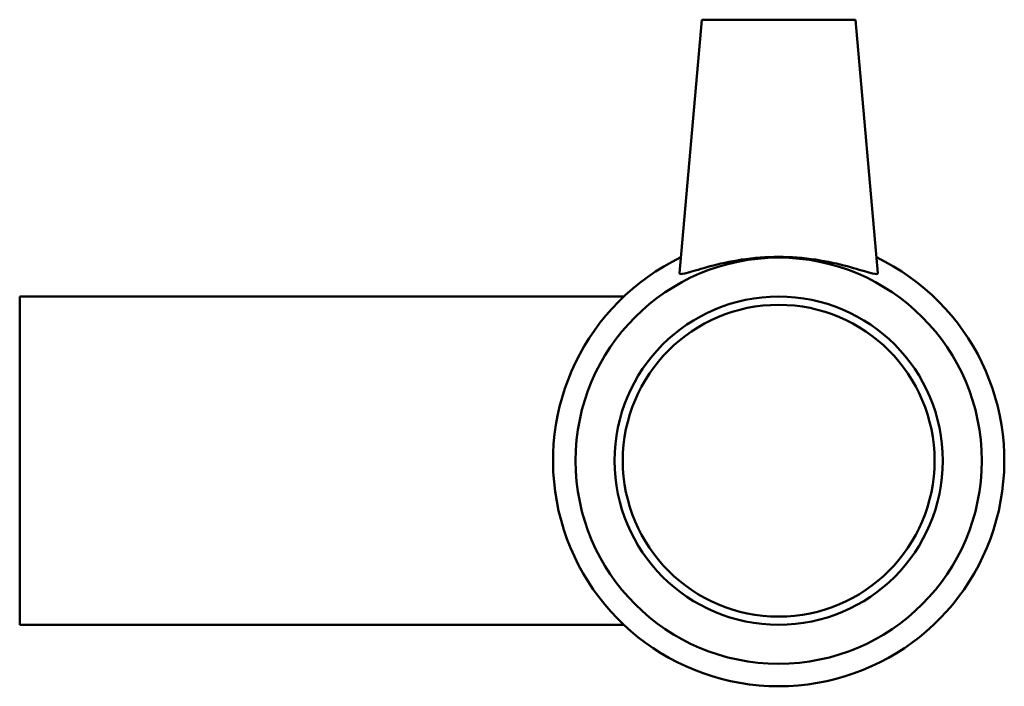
# Model space of a CAD drawing. Header units: millimetres. Extents: x -126 to 1511, y -1038 to 1179.
# Tile 5 of 6: x 1161 to 1257, y 342 to 407. Entities that reach past the tile are written whole.
import ezdxf

# ---------------------------------------------------------------- set-up
doc = ezdxf.new("R2010")
doc.units = ezdxf.units.MM
doc.layers.add('Visible (ISO)', color=7, linetype='Continuous', lineweight=50)

msp = doc.modelspace()

# ---------------------------------------------------------------- linework, layer by layer
at = {"layer": 'Visible (ISO)'}
for p, q in [((1227.964, 407.427), (1225.801, 382.711)), ((1227.964, 407.427), (1242.964, 407.427)), ((1242.964, 407.427), (1245.126, 382.711)), ((1161.464, 380.427), (1161.464, 348.427)), ((1161.464, 380.427), (1220.364, 380.427)), ((1161.464, 348.427), (1220.364, 348.427))]:
    msp.add_line(p, q, dxfattribs=at)
for radius in [19.8, 16, 15.2]:
    msp.add_circle((1235.464, 364.427), radius, dxfattribs=at)
msp.add_arc((1235.464, 364.427), 22, 115.66128, 64.33872, dxfattribs=at)
msp.add_open_spline([(1245.119, 382.672), (1245.073, 382.585), (1244.785, 382.624), (1243.744, 382.913), (1242.991, 383.153), (1241.299, 383.608), (1240.236, 383.855), (1237.912, 384.204), (1236.65, 384.302), (1234.277, 384.302), (1233.015, 384.204), (1230.692, 383.855), (1229.629, 383.608), (1227.936, 383.153), (1227.183, 382.913), (1226.142, 382.624), (1225.855, 382.585), (1225.802, 382.683), (1225.8, 382.696), (1225.802, 382.712)], degree=3, knots=[0, 0, 0, 0, 0.35314, 0.35314, 0.70628, 0.70628, 1.062259, 1.062259, 1.418238, 1.418238, 1.774216, 1.774216, 2.130195, 2.130195, 2.483335, 2.483335, 2.836475, 2.836475, 2.880967, 2.880967, 2.880967, 2.880967], dxfattribs=at)
msp.add_open_spline([(1245.126, 382.712), (1245.127, 382.696), (1245.125, 382.683), (1245.119, 382.672)], degree=3, dxfattribs=at)

doc.saveas('drawing.dxf')
